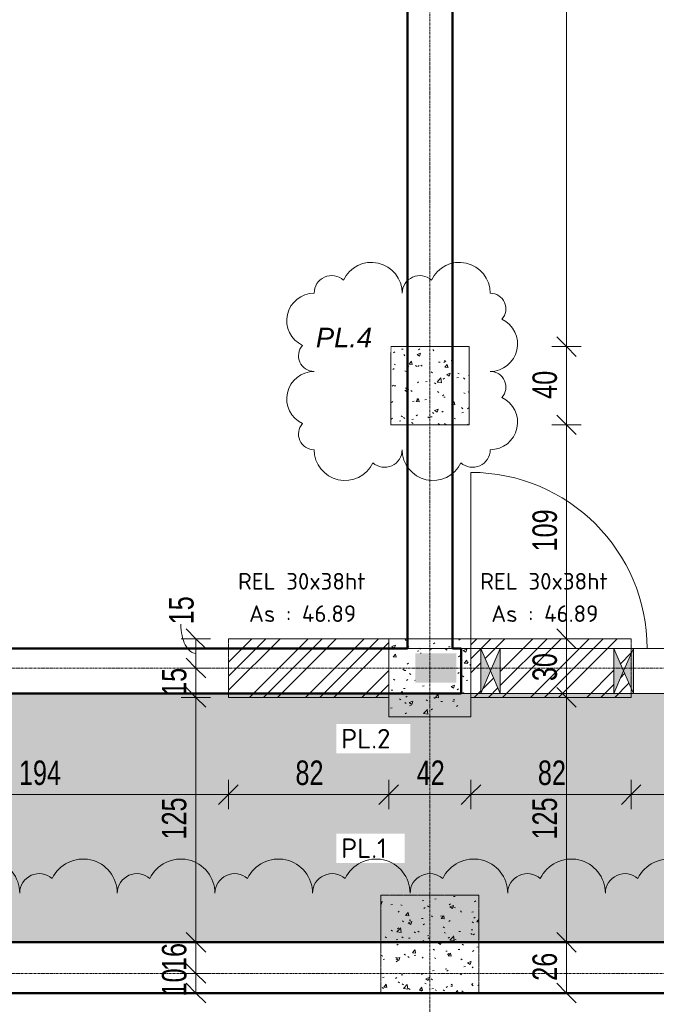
# Model space of a CAD drawing. Header units: millimetres. Extents: x 8507 to 110494, y 1100 to 66219.
# Tile 18 of 38: x 78950 to 82204, y 51716 to 56750. Entities that reach past the tile are written whole.
import ezdxf

# ---------------------------------------------------------------- set-up
doc = ezdxf.new("R2010")
doc.units = ezdxf.units.MM
doc.linetypes.add('Ligne de quadrillage', pattern=[22.225, 12.7, -3.175, 3.175, -3.175])
doc.linetypes.add('Tiret 1_16_', pattern=[3.175, 1.5875, -1.5875])
for name, color, linetype, lineweight in [('A-ANNO-DIMS', 211, 'Continuous', 9), ('A-ANNO-DIMS-50', 211, 'Continuous', 9), ('A-DETL-GENF', 92, 'Continuous', 5), ('A-DETL-MBND', 5, 'Continuous', 5), ('A-DOOR', 31, 'Continuous', 9), ('A-WALL', 113, 'Continuous', 9), ('G-ANNO-REVC', 71, 'Continuous', 9), ('G-ANNO-TEXT', 231, 'Continuous', 9), ('S-GRID', 1, 'Continuous', 9)]:
    doc.layers.add(name, color=color, linetype=linetype, lineweight=lineweight)
doc.styles.add('Arial Narrow_3', font='ARIALN.TTF', dxfattribs={"width": 0.9, "height": 125})
doc.styles.add('Arial_I_1', font='ariali.ttf', dxfattribs={"height": 100})
doc.styles.add('ISOCPEUR_B', font='txt', dxfattribs={"height": 100})
doc.styles.add('ISOCPEUR_B_1', font='txt', dxfattribs={"height": 85})
doc.dimstyles.new('AB6_1_50_-_GB', dxfattribs={"dimscale": 304.8, "dimtxt": 127.928872, "dimasz": 0.328084, "dimexe": 0.246063, "dimexo": 0.0625, "dimgap": 0.04101, "dimtad": 1, "dimdec": 0, "dimlfac": 0.1, "dimdsep": 46, "dimtxsty": 'Arial Narrow_3', "dimblk1": 'OBLIQUE', "dimblk2": 'OBLIQUE', "dimsah": 1, "dimcen": 0.09, "dimazin": 0, "dimtfac": 1, "dimtdec": 4, "dimtix": 1, "dimtmove": 0, "dimatfit": 3, "dimfxl": 0.246063, "dimfxlon": 1, "dimtvp": 1, "dimtolj": 1, "dimtzin": 0, "dimarcsym": 2})
doc.dimstyles.new('AB6_1_50_-_GB_2', dxfattribs={"dimscale": 304.8, "dimtxt": 127.928872, "dimasz": 0.328084, "dimexe": 0.246063, "dimexo": 0.0625, "dimgap": 0.04101, "dimtad": 1, "dimdec": 0, "dimlfac": 0.1, "dimdsep": 46, "dimtxsty": 'Arial Narrow_3', "dimblk1": 'OBLIQUE', "dimblk2": 'OBLIQUE', "dimsah": 1, "dimcen": 0.09, "dimazin": 0, "dimtfac": 1, "dimtdec": 4, "dimtix": 1, "dimtmove": 1, "dimatfit": 3, "dimfxl": 0.246063, "dimfxlon": 1, "dimtvp": 1, "dimtolj": 1, "dimtzin": 0, "dimarcsym": 2})
pattern_1 = [(45, (62504.66, -542.27), (-143.6841, 143.6841), []), (45, (62576.5, -542.27), (-143.6841, 143.6841), []), (45, (62648.34, -542.27), (-143.6841, 143.6841), [])]
pattern_2 = [(50, (62504.66, -542.27), (182.18467, -15.9391), [19.05, -209.55]), (355, (62504.66, -542.27), (-35.2424, 191.0566), [15.24, -167.64]), (100.451, (62519.84, -543.6), (146.9425, 175.1167), [16.19, -178.09]), (46.184, (62504.66, -491.47), (271.0789, -42.0433), [28.575, -314.325]), (96.636, (62527.25, -494.97), (237.4025, 247.4272), [24.285, -267.135]), (351.184, (62504.66, -491.47), (237.4046, 247.4251), [22.86, -251.46]), (21, (62530.06, -504.17), (151.61488, -102.2655), [19.05, -209.55]), (326, (62530.06, -504.17), (61.80236, 184.18774), [15.24, -167.64]), (71.451, (62542.7, -512.7), (213.41706, 81.92137), [16.19, -178.09]), (37.5, (62504.66, -542.27), (3.08832, 84.555076), [8.382, -157.226, 8.382, -161.798, -168.275]), (37.5, (62504.66, -542.27), (3.08832, 84.555076), [-335.788, 8.382, -159.893]), (7.5, (62504.66, -542.27), (66.81944, 100.18075), [8.382, -88.646, 8.382, -153.416, -64.135]), (7.5, (62504.66, -542.27), (66.81944, 100.18075), [-258.826, 8.382, -55.753]), (327.5, (62448.02, -542.27), (135.59049, -5.72891), [8.382, -55.118, 8.382, -189.738, -262.89]), (327.5, (62448.02, -542.27), (135.59049, -5.72891), [-261.62, 8.382, -254.508]), (317.5, (62422.62, -542.27), (148.12889, 25.42676), [8.382, -74.168, 8.382, -123.19, -186.69]), (317.5, (62422.62, -542.27), (148.12889, 25.42676), [-214.122, 8.382, -178.308])]

# ---------------------------------------------------------------- blocks, each defined once
blk = doc.blocks.new('Porte 1Vtl - MI-p83_m-3009844-R-1_IMPLANTATION variante')
at = {"layer": 'A-DOOR'}
blk.add_line((450, -115), (450, -1015), dxfattribs=at)
blk.add_arc((450, -115), 900, 180, 270, dxfattribs=at)
blk = doc.blocks.new('ECBIM_BIM_RESA VOILE CIRCULAIRE-24 - ECBIM_BIM_RESA VOILE CIRCULAIRE-24-3092218-R-1_IMPLANTATION variante')
at = {"layer": 'A-DETL-MBND'}
for points in [[(2441.9, 61638.6), (2491.9, 61753.6), (2441.9, 61868.6)], [(2541.9, 61638.6), (2541.9, 61868.6), (2491.9, 61753.6)]]:
    blk.add_hatch(color=256, dxfattribs=at).paths.add_polyline_path(points)
for p, q in [((2441.9, 61638.6), (2441.9, 61868.6)), ((2441.9, 61868.6), (2491.9, 61753.6)), ((2491.9, 61753.6), (2541.9, 61868.6)), ((2541.9, 61868.6), (2541.9, 61638.6)), ((2491.9, 61753.6), (2441.9, 61638.6)), ((2541.9, 61638.6), (2491.9, 61753.6))]:
    blk.add_line(p, q, dxfattribs=at)
blk = doc.blocks.new('DIMBLOCK92-R-1_IMPLANTATION variante')
at = {"layer": 'A-ANNO-DIMS-50'}
for p, q in [((78076.1, 52788.7), (78076.1, 52863.7)), ((80016.5, 52788.7), (80016.5, 52863.7)), ((78076.1, 52788.7), (80016.5, 52788.7)), ((78076.1, 52788.7), (78076.1, 52713.7)), ((80016.5, 52788.7), (80016.5, 52713.7))]:
    blk.add_line(p, q, dxfattribs=at)
at = {"layer": 'A-ANNO-DIMS-50', "lineweight": 18}
for p, q in [((78076.1, 52788.7), (78126.1, 52838.7)), ((80016.5, 52788.7), (80066.5, 52838.7)), ((78076.1, 52788.7), (78026.1, 52738.7)), ((80016.5, 52788.7), (79966.5, 52738.7))]:
    blk.add_line(p, q, dxfattribs=at)
at = {"layer": 'A-ANNO-DIMS-50', "color": 0, "insert": (78945.8, 52962.8), "char_height": 125, "width": 241.237, "attachment_point": 1, "line_spacing_factor": 0.974696, "style": 'Arial Narrow_3'}
blk.add_mtext('194', dxfattribs=at)
blk = doc.blocks.new('_Oblique')
at = {"color": 0, "linetype": 'ByBlock', "lineweight": -2}
blk.add_line((-0.5, -0.5), (0.5, 0.5), dxfattribs=at)
blk = doc.blocks.new('DIMBLOCK93-R-1_IMPLANTATION variante')
at = {"layer": 'A-ANNO-DIMS-50'}
for p, q in [((80016.5, 52788.7), (80016.5, 52863.7)), ((80836.1, 52788.7), (80836.1, 52863.7)), ((80016.5, 52788.7), (80836.1, 52788.7)), ((80016.5, 52788.7), (80016.5, 52713.7)), ((80836.1, 52788.7), (80836.1, 52713.7))]:
    blk.add_line(p, q, dxfattribs=at)
at = {"layer": 'A-ANNO-DIMS-50', "lineweight": 18}
for p, q in [((80016.5, 52788.7), (80066.5, 52838.7)), ((80836.1, 52788.7), (80886.1, 52838.7)), ((80016.5, 52788.7), (79966.5, 52738.7)), ((80836.1, 52788.7), (80786.1, 52738.7))]:
    blk.add_line(p, q, dxfattribs=at)
at = {"layer": 'A-ANNO-DIMS-50', "color": 0, "insert": (80359.3, 52962.8), "char_height": 125, "width": 160.825, "attachment_point": 1, "line_spacing_factor": 0.974696, "style": 'Arial Narrow_3'}
blk.add_mtext('82', dxfattribs=at)
blk = doc.blocks.new('DIMBLOCK94-R-1_IMPLANTATION variante')
at = {"layer": 'A-ANNO-DIMS-50'}
for p, q in [((80836.1, 52788.7), (80836.1, 52863.7)), ((81256.1, 52788.7), (81256.1, 52863.7)), ((80836.1, 52788.7), (81256.1, 52788.7)), ((80836.1, 52788.7), (80836.1, 52713.7)), ((81256.1, 52788.7), (81256.1, 52713.7))]:
    blk.add_line(p, q, dxfattribs=at)
at = {"layer": 'A-ANNO-DIMS-50', "lineweight": 18}
for p, q in [((80836.1, 52788.7), (80886.1, 52838.7)), ((81256.1, 52788.7), (81306.1, 52838.7)), ((80836.1, 52788.7), (80786.1, 52738.7)), ((81256.1, 52788.7), (81206.1, 52738.7))]:
    blk.add_line(p, q, dxfattribs=at)
at = {"layer": 'A-ANNO-DIMS-50', "color": 0, "insert": (80979.1, 52962.8), "char_height": 125, "width": 160.825, "attachment_point": 1, "line_spacing_factor": 0.974696, "style": 'Arial Narrow_3'}
blk.add_mtext('42', dxfattribs=at)
blk = doc.blocks.new('DIMBLOCK95-R-1_IMPLANTATION variante')
at = {"layer": 'A-ANNO-DIMS-50'}
for p, q in [((81256.1, 52788.7), (81256.1, 52863.7)), ((82075.1, 52788.7), (82075.1, 52863.7)), ((81256.1, 52788.7), (82075.1, 52788.7)), ((81256.1, 52788.7), (81256.1, 52713.7)), ((82075.1, 52788.7), (82075.1, 52713.7))]:
    blk.add_line(p, q, dxfattribs=at)
at = {"layer": 'A-ANNO-DIMS-50', "lineweight": 18}
for p, q in [((81256.1, 52788.7), (81306.1, 52838.7)), ((82075.1, 52788.7), (82125.1, 52838.7)), ((81256.1, 52788.7), (81206.1, 52738.7)), ((82075.1, 52788.7), (82025.1, 52738.7))]:
    blk.add_line(p, q, dxfattribs=at)
at = {"layer": 'A-ANNO-DIMS-50', "color": 0, "insert": (81598.6, 52962.8), "char_height": 125, "width": 160.825, "attachment_point": 1, "line_spacing_factor": 0.974696, "style": 'Arial Narrow_3'}
blk.add_mtext('82', dxfattribs=at)
blk = doc.blocks.new('DIMBLOCK96-R-1_IMPLANTATION variante')
at = {"layer": 'A-ANNO-DIMS-50'}
for p, q in [((82075.1, 52788.7), (82075.1, 52863.7)), ((84016.5, 52788.7), (84016.5, 52863.7)), ((82075.1, 52788.7), (84016.5, 52788.7)), ((82075.1, 52788.7), (82075.1, 52713.7)), ((84016.5, 52788.7), (84016.5, 52713.7))]:
    blk.add_line(p, q, dxfattribs=at)
at = {"layer": 'A-ANNO-DIMS-50', "lineweight": 18}
for p, q in [((82075.1, 52788.7), (82125.1, 52838.7)), ((84016.5, 52788.7), (84066.5, 52838.7)), ((82075.1, 52788.7), (82025.1, 52738.7)), ((84016.5, 52788.7), (83966.5, 52738.7))]:
    blk.add_line(p, q, dxfattribs=at)
at = {"layer": 'A-ANNO-DIMS-50', "color": 0, "insert": (82945.3, 52962.8), "char_height": 125, "width": 241.237, "attachment_point": 1, "line_spacing_factor": 0.974696, "style": 'Arial Narrow_3'}
blk.add_mtext('194', dxfattribs=at)
blk = doc.blocks.new('DIMBLOCK228-R-1_IMPLANTATION variante')
at = {"layer": 'A-ANNO-DIMS-50', "lineweight": 18}
for p, q in [((81744.9, 52033.7), (81694.9, 52083.7)), ((81744.9, 52033.7), (81794.9, 51983.7)), ((81744.9, 51773.7), (81694.9, 51823.7)), ((81744.9, 51773.7), (81794.9, 51723.7))]:
    blk.add_line(p, q, dxfattribs=at)
at = {"layer": 'A-ANNO-DIMS-50'}
for p, q in [((81744.9, 52033.7), (81669.9, 52033.7)), ((81744.9, 51773.7), (81744.9, 52033.7)), ((81744.9, 52033.7), (81819.9, 52033.7)), ((81744.9, 51773.7), (81669.9, 51773.7)), ((81744.9, 51773.7), (81819.9, 51773.7))]:
    blk.add_line(p, q, dxfattribs=at)
at = {"layer": 'A-ANNO-DIMS-50', "color": 0, "insert": (81570.8, 51836.7), "char_height": 125, "width": 160.825, "attachment_point": 1, "rotation": 90, "line_spacing_factor": 0.974696, "style": 'Arial Narrow_3'}
blk.add_mtext('26', dxfattribs=at)
blk = doc.blocks.new('DIMBLOCK229-R-1_IMPLANTATION variante')
at = {"layer": 'A-ANNO-DIMS-50', "lineweight": 18}
for p, q in [((81744.9, 53285.4), (81694.9, 53335.4)), ((81744.9, 53285.4), (81794.9, 53235.4)), ((81744.9, 52033.7), (81694.9, 52083.7)), ((81744.9, 52033.7), (81794.9, 51983.7))]:
    blk.add_line(p, q, dxfattribs=at)
at = {"layer": 'A-ANNO-DIMS-50'}
for p, q in [((81744.9, 53285.4), (81669.9, 53285.4)), ((81744.9, 52033.7), (81744.9, 53285.4)), ((81744.9, 53285.4), (81819.9, 53285.4)), ((81744.9, 52033.7), (81669.9, 52033.7)), ((81744.9, 52033.7), (81819.9, 52033.7))]:
    blk.add_line(p, q, dxfattribs=at)
at = {"layer": 'A-ANNO-DIMS-50', "color": 0, "insert": (81570.8, 52559), "char_height": 125, "width": 241.237, "attachment_point": 1, "rotation": 90, "line_spacing_factor": 0.974696, "style": 'Arial Narrow_3'}
blk.add_mtext('125', dxfattribs=at)
blk = doc.blocks.new('DIMBLOCK230-R-1_IMPLANTATION variante')
at = {"layer": 'A-ANNO-DIMS-50', "lineweight": 18}
for p, q in [((81744.9, 53585.4), (81694.9, 53635.4)), ((81744.9, 53585.4), (81794.9, 53535.4)), ((81744.9, 53285.4), (81694.9, 53335.4)), ((81744.9, 53285.4), (81794.9, 53235.4))]:
    blk.add_line(p, q, dxfattribs=at)
at = {"layer": 'A-ANNO-DIMS-50'}
for p, q in [((81744.9, 53585.4), (81669.9, 53585.4)), ((81744.9, 53285.4), (81744.9, 53585.4)), ((81744.9, 53585.4), (81819.9, 53585.4)), ((81744.9, 53285.4), (81669.9, 53285.4)), ((81744.9, 53285.4), (81819.9, 53285.4))]:
    blk.add_line(p, q, dxfattribs=at)
at = {"layer": 'A-ANNO-DIMS-50', "color": 0, "insert": (81570.8, 53368.4), "char_height": 125, "width": 160.825, "attachment_point": 1, "rotation": 90, "line_spacing_factor": 0.974696, "style": 'Arial Narrow_3'}
blk.add_mtext('30', dxfattribs=at)
blk = doc.blocks.new('DIMBLOCK231-R-1_IMPLANTATION variante')
at = {"layer": 'A-ANNO-DIMS-50', "lineweight": 18}
for p, q in [((81744.9, 54678.7), (81694.9, 54728.7)), ((81744.9, 54678.7), (81794.9, 54628.7)), ((81744.9, 53585.4), (81694.9, 53635.4)), ((81744.9, 53585.4), (81794.9, 53535.4))]:
    blk.add_line(p, q, dxfattribs=at)
at = {"layer": 'A-ANNO-DIMS-50'}
for p, q in [((81744.9, 54678.7), (81669.9, 54678.7)), ((81744.9, 53585.4), (81744.9, 54678.7)), ((81744.9, 54678.7), (81819.9, 54678.7)), ((81744.9, 53585.4), (81669.9, 53585.4)), ((81744.9, 53585.4), (81819.9, 53585.4))]:
    blk.add_line(p, q, dxfattribs=at)
at = {"layer": 'A-ANNO-DIMS-50', "color": 0, "insert": (81570.8, 54031.5), "char_height": 125, "width": 241.237, "attachment_point": 1, "rotation": 90, "line_spacing_factor": 0.974696, "style": 'Arial Narrow_3'}
blk.add_mtext('109', dxfattribs=at)
blk = doc.blocks.new('DIMBLOCK232-R-1_IMPLANTATION variante')
at = {"layer": 'A-ANNO-DIMS-50', "lineweight": 18}
for p, q in [((81744.9, 55078.7), (81694.9, 55128.7)), ((81744.9, 55078.7), (81794.9, 55028.7)), ((81744.9, 54678.7), (81694.9, 54728.7)), ((81744.9, 54678.7), (81794.9, 54628.7))]:
    blk.add_line(p, q, dxfattribs=at)
at = {"layer": 'A-ANNO-DIMS-50'}
for p, q in [((81744.9, 55078.7), (81669.9, 55078.7)), ((81744.9, 54678.7), (81744.9, 55078.7)), ((81744.9, 55078.7), (81819.9, 55078.7)), ((81744.9, 54678.7), (81669.9, 54678.7)), ((81744.9, 54678.7), (81819.9, 54678.7))]:
    blk.add_line(p, q, dxfattribs=at)
at = {"layer": 'A-ANNO-DIMS-50', "color": 0, "insert": (81570.8, 54811.7), "char_height": 125, "width": 160.825, "attachment_point": 1, "rotation": 90, "line_spacing_factor": 0.974696, "style": 'Arial Narrow_3'}
blk.add_mtext('40', dxfattribs=at)
blk = doc.blocks.new('DIMBLOCK233-R-1_IMPLANTATION variante')
at = {"layer": 'A-ANNO-DIMS-50', "lineweight": 18}
for p, q in [((81744.9, 60088.2), (81694.9, 60138.2)), ((81744.9, 60088.2), (81794.9, 60038.2)), ((81744.9, 55078.7), (81694.9, 55128.7)), ((81744.9, 55078.7), (81794.9, 55028.7))]:
    blk.add_line(p, q, dxfattribs=at)
at = {"layer": 'A-ANNO-DIMS-50'}
for p, q in [((81744.9, 60088.2), (81669.9, 60088.2)), ((81744.9, 55078.7), (81744.9, 60088.2)), ((81744.9, 60088.2), (81819.9, 60088.2)), ((81744.9, 55078.7), (81669.9, 55078.7)), ((81744.9, 55078.7), (81819.9, 55078.7))]:
    blk.add_line(p, q, dxfattribs=at)
at = {"layer": 'A-ANNO-DIMS-50', "color": 0, "insert": (81570.8, 57482.9), "char_height": 125, "width": 241.237, "attachment_point": 1, "rotation": 90, "line_spacing_factor": 0.974696, "style": 'Arial Narrow_3'}
blk.add_mtext('501', dxfattribs=at)
blk = doc.blocks.new('DIMBLOCK239-R-1_IMPLANTATION variante')
at = {"layer": 'A-ANNO-DIMS-50', "lineweight": 18}
for p, q in [((79850.5, 53585.4), (79800.5, 53635.4)), ((79850.5, 53585.4), (79900.5, 53535.4)), ((79850.5, 53435.4), (79800.5, 53485.4)), ((79850.5, 53435.4), (79900.5, 53385.4))]:
    blk.add_line(p, q, dxfattribs=at)
at = {"layer": 'A-ANNO-DIMS-50'}
for p, q in [((79850.5, 53585.4), (79775.5, 53585.4)), ((79850.5, 53585.4), (79850.5, 53435.4)), ((79850.5, 53585.4), (79925.5, 53585.4)), ((79850.5, 53435.4), (79775.5, 53435.4)), ((79850.5, 53435.4), (79925.5, 53435.4))]:
    blk.add_line(p, q, dxfattribs=at)
blk.add_ellipse((79850.5, 53659), major_axis=(0, 148.6), ratio=0.51752, start_param=1.570796, end_param=3.141593, dxfattribs=at)
at = {"layer": 'A-ANNO-DIMS-50', "color": 0, "insert": (79713.6, 53659), "char_height": 125, "width": 160.825, "attachment_point": 1, "rotation": 90, "line_spacing_factor": 0.974696, "style": 'Arial Narrow_3'}
blk.add_mtext('15', dxfattribs=at)
blk = doc.blocks.new('DIMBLOCK240-R-1_IMPLANTATION variante')
at = {"layer": 'A-ANNO-DIMS-50', "lineweight": 18}
for p, q in [((79850.5, 53435.4), (79800.5, 53485.4)), ((79850.5, 53435.4), (79900.5, 53385.4)), ((79850.5, 53285.4), (79800.5, 53335.4)), ((79850.5, 53285.4), (79900.5, 53235.4))]:
    blk.add_line(p, q, dxfattribs=at)
at = {"layer": 'A-ANNO-DIMS-50'}
for p, q in [((79850.5, 53435.4), (79775.5, 53435.4)), ((79850.5, 53435.4), (79850.5, 53285.4)), ((79850.5, 53435.4), (79925.5, 53435.4)), ((79850.5, 53285.4), (79775.5, 53285.4)), ((79850.5, 53285.4), (79925.5, 53285.4))]:
    blk.add_line(p, q, dxfattribs=at)
at = {"layer": 'A-ANNO-DIMS-50', "color": 0, "insert": (79676.5, 53293.4), "char_height": 125, "width": 160.825, "attachment_point": 1, "rotation": 90, "line_spacing_factor": 0.974696, "style": 'Arial Narrow_3'}
blk.add_mtext('15', dxfattribs=at)
blk = doc.blocks.new('DIMBLOCK241-R-1_IMPLANTATION variante')
at = {"layer": 'A-ANNO-DIMS-50', "lineweight": 18}
for p, q in [((79850.5, 53285.4), (79800.5, 53335.4)), ((79850.5, 53285.4), (79900.5, 53235.4)), ((79850.5, 52033.7), (79800.5, 52083.7)), ((79850.5, 52033.7), (79900.5, 51983.7))]:
    blk.add_line(p, q, dxfattribs=at)
at = {"layer": 'A-ANNO-DIMS-50'}
for p, q in [((79850.5, 53285.4), (79775.5, 53285.4)), ((79850.5, 53285.4), (79850.5, 52033.7)), ((79850.5, 53285.4), (79925.5, 53285.4)), ((79850.5, 52033.7), (79775.5, 52033.7)), ((79850.5, 52033.7), (79925.5, 52033.7))]:
    blk.add_line(p, q, dxfattribs=at)
at = {"layer": 'A-ANNO-DIMS-50', "color": 0, "insert": (79676.5, 52559), "char_height": 125, "width": 241.237, "attachment_point": 1, "rotation": 90, "line_spacing_factor": 0.974696, "style": 'Arial Narrow_3'}
blk.add_mtext('125', dxfattribs=at)
blk = doc.blocks.new('DIMBLOCK242-R-1_IMPLANTATION variante')
at = {"layer": 'A-ANNO-DIMS-50', "lineweight": 18}
for p, q in [((79850.5, 52033.7), (79800.5, 52083.7)), ((79850.5, 52033.7), (79900.5, 51983.7)), ((79850.5, 51873.7), (79800.5, 51923.7)), ((79850.5, 51873.7), (79900.5, 51823.7))]:
    blk.add_line(p, q, dxfattribs=at)
at = {"layer": 'A-ANNO-DIMS-50'}
for p, q in [((79850.5, 52033.7), (79775.5, 52033.7)), ((79850.5, 52033.7), (79850.5, 51873.7)), ((79850.5, 52033.7), (79925.5, 52033.7)), ((79850.5, 51873.7), (79775.5, 51873.7)), ((79850.5, 51873.7), (79925.5, 51873.7))]:
    blk.add_line(p, q, dxfattribs=at)
at = {"layer": 'A-ANNO-DIMS-50', "color": 0, "insert": (79676.5, 51886.7), "char_height": 125, "width": 160.825, "attachment_point": 1, "rotation": 90, "line_spacing_factor": 0.974696, "style": 'Arial Narrow_3'}
blk.add_mtext('16', dxfattribs=at)
blk = doc.blocks.new('DIMBLOCK243-R-1_IMPLANTATION variante')
at = {"layer": 'A-ANNO-DIMS-50', "lineweight": 18}
for p, q in [((79850.5, 51873.7), (79800.5, 51923.7)), ((79850.5, 51873.7), (79900.5, 51823.7)), ((79850.5, 51773.7), (79800.5, 51823.7)), ((79850.5, 51773.7), (79900.5, 51723.7))]:
    blk.add_line(p, q, dxfattribs=at)
at = {"layer": 'A-ANNO-DIMS-50'}
for p, q in [((79850.5, 51873.7), (79775.5, 51873.7)), ((79850.5, 51873.7), (79850.5, 51773.7)), ((79850.5, 51873.7), (79925.5, 51873.7)), ((79850.5, 51773.7), (79775.5, 51773.7)), ((79850.5, 51773.7), (79925.5, 51773.7))]:
    blk.add_line(p, q, dxfattribs=at)
at = {"layer": 'A-ANNO-DIMS-50', "color": 0, "insert": (79676.5, 51756.7), "char_height": 125, "width": 160.825, "attachment_point": 1, "rotation": 90, "line_spacing_factor": 0.974696, "style": 'Arial Narrow_3'}
blk.add_mtext('10', dxfattribs=at)
blk = doc.blocks.new('Family - ___-3289914-R-1_IMPLANTATION variante')
at = {"layer": 'G-ANNO-REVC'}
for centre, radius, start, end in [((17793.4, 54732.7), 157.5, 357.8864, 152.6776), ((18243.1, 54716.1), 157.5, 357.8864, 152.6776), ((17591.1, 54740.1), 90, 46.0761, 177.8864), ((18040.8, 54723.5), 90, 46.0761, 177.8864), ((17496, 54603.5), 140, 87.8864, 242.6776), ((18397.6, 54630.3), 80, 316.0761, 87.8864), ((18390.9, 54450.4), 140, 267.8864, 62.6776), ((17489.3, 54423.7), 80, 136.0761, 267.8864), ((17481.2, 54203.8), 140, 87.8864, 242.6776), ((18382.8, 54230.6), 80, 316.0761, 87.8864), ((18376.2, 54050.7), 140, 267.8864, 62.6776), ((17474.6, 54023.9), 80, 136.0761, 267.8864), ((17629, 53938.2), 157.5, 177.8864, 332.6776), ((17831.4, 53930.7), 90, 226.0761, 357.8864), ((18078.7, 53921.6), 157.5, 177.8864, 332.6776), ((18281.1, 53914.1), 90, 226.0761, 357.8864)]:
    blk.add_arc(centre, radius, start, end, dxfattribs=at)
blk = doc.blocks.new('Family - ___-3290714-R-1_IMPLANTATION variante')
at = {"layer": 'G-ANNO-REVC'}
for centre, radius, start, end in [((15709.3, 51740.5), 174.6, 357.8864, 152.6776), ((16207.9, 51722.1), 174.6, 357.8864, 152.6776), ((16706.6, 51703.7), 174.6, 357.8864, 152.6776), ((17205.2, 51685.3), 174.6, 357.8864, 152.6776), ((15983.5, 51730.4), 99.8, 46.0761, 177.8864), ((16482.2, 51712), 99.8, 46.0761, 177.8864), ((16980.8, 51693.5), 99.8, 46.0761, 177.8864), ((17703.8, 51666.9), 174.6, 357.8864, 152.6776), ((18202.4, 51648.5), 174.6, 357.8864, 152.6776), ((18701.1, 51630.1), 174.6, 357.8864, 152.6776), ((17479.4, 51675.1), 99.8, 46.0761, 177.8864), ((17978.1, 51656.7), 99.8, 46.0761, 177.8864), ((19199.7, 51611.7), 174.6, 357.8864, 152.6776), ((18476.7, 51638.3), 99.8, 46.0761, 177.8864), ((18975.3, 51619.9), 99.8, 46.0761, 177.8864)]:
    blk.add_arc(centre, radius, start, end, dxfattribs=at)

msp = doc.modelspace()

# ---------------------------------------------------------------- hatches: boundary and pattern name
at = {"layer": 'A-DETL-GENF'}
for points in [[(80971.5, 53360.4), (81031.5, 53360.4), (81031.5, 53510.4), (80971.5, 53510.4)], [(81031.5, 53360.4), (81181.5, 53360.4), (81181.5, 53510.4), (81031.5, 53510.4)]]:
    msp.add_hatch(color=8, dxfattribs=at).paths.add_polyline_path(points)
at = {"layer": 'A-DETL-MBND', "linetype": 'Tiret 1_16_'}
h = msp.add_hatch(dxfattribs=at)
h.set_pattern_fill('FP_14', style=0, pattern_type=2)
h.set_pattern_definition(pattern_2)
h.paths.add_polyline_path([(80846.5, 54678.7), (81246.5, 54678.7), (81246.5, 55078.7), (80846.5, 55078.7)])
h = msp.add_hatch(dxfattribs=at)
h.set_pattern_fill('FP_13', style=0, pattern_type=2)
h.set_pattern_definition(pattern_1)
h.paths.add_polyline_path([(80016.5, 53285.4), (80836.1, 53285.4), (80836.1, 53585.4), (80016.5, 53585.4)])
h = msp.add_hatch(dxfattribs=at)
h.set_pattern_fill('FP_14', style=0, pattern_type=2)
h.set_pattern_definition(pattern_2)
h.paths.add_polyline_path([(81256.1, 53185.4), (81256.1, 53585.4), (80836.1, 53585.4), (80836.1, 53185.4), (81181.5, 53185.4)])
h.paths.add_polyline_path([(80971.5, 53360.4), (80971.5, 53510.4), (81181.5, 53510.4), (81181.5, 53360.4), (81031.5, 53360.4)])
h = msp.add_hatch(dxfattribs=at)
h.set_pattern_fill('FP_13', style=0, pattern_type=2)
h.set_pattern_definition(pattern_1)
h.paths.add_polyline_path([(81356.5, 53285.4), (82075.1, 53285.4), (82075.1, 53331.7), (82036.5, 53420.4), (82075.1, 53509.1), (82075.1, 53585.4), (81255.5, 53585.4), (81255.5, 53285.4), (81306.5, 53285.4)])
h.paths.add_polyline_path([(81406.5, 53305.4), (81356.5, 53420.4), (81406.5, 53535.4)])
h.paths.add_polyline_path([(81306.5, 53305.4), (81306.5, 53535.4), (81356.5, 53420.4)])
h.paths.add_polyline_path([(81986.5, 53305.4), (81986.5, 53535.4), (82036.5, 53420.4)])
at = {"layer": 'A-DETL-MBND'}
h = msp.add_hatch(dxfattribs=at)
h.set_pattern_fill('FP_18', color=8, style=0, pattern_type=2)
h.set_pattern_definition([(0, (62504.66, -542.27), (0, 101.6), [3.353, -98.247]), (0, (62555.46, -491.47), (0, 101.6), [3.353, -98.247])])
h.paths.add_polyline_path([(93121.5, 52033.7), (93177.3, 52033.7), (93176.5, 53305.4), (61146.5, 53305.4), (61147.3, 52033.7), (92971.5, 52033.7), (92971.5, 52048.7), (93121.5, 52048.7)])
at = {"layer": 'A-DETL-MBND', "linetype": 'Tiret 1_16_'}
h = msp.add_hatch(dxfattribs=at)
h.set_pattern_fill('FP_14', style=0, pattern_type=2)
h.set_pattern_definition(pattern_2)
h.paths.add_polyline_path([(80796.5, 51773.7), (81296.5, 51773.7), (81296.5, 52273.7), (80796.5, 52273.7)])

# ---------------------------------------------------------------- linework, layer by layer
at = {"layer": 'A-DETL-MBND', "color": 7, "linetype": 'Tiret 1_16_'}
for p, q in [((80846.5, 54678.7), (80846.5, 55078.7)), ((80846.5, 55078.7), (81246.5, 55078.7)), ((81246.5, 55078.7), (80846.5, 55078.7)), ((80846.5, 55078.7), (80846.5, 54678.7)), ((81246.5, 55078.7), (81246.5, 54678.7)), ((81246.5, 54678.7), (81246.5, 55078.7)), ((81246.5, 54678.7), (80846.5, 54678.7)), ((80846.5, 54678.7), (81246.5, 54678.7)), ((80016.5, 53585.4), (81256.1, 53585.4)), ((81256.1, 53585.4), (80016.5, 53585.4)), ((80016.5, 53285.4), (80016.5, 53585.4)), ((80016.5, 53585.4), (80016.5, 53285.4)), ((80836.1, 53585.4), (80836.1, 53285.4)), ((80836.1, 53585.4), (80836.1, 53285.4)), ((80836.1, 53185.4), (80836.1, 53585.4)), ((80836.1, 53585.4), (80836.1, 53185.4)), ((81255.5, 53585.4), (82075.1, 53585.4)), ((82075.1, 53585.4), (81255.5, 53585.4)), ((81255.5, 53285.4), (81255.5, 53585.4)), ((81255.5, 53585.4), (81255.5, 53285.4)), ((81256.1, 53585.4), (81256.1, 53185.4)), ((81256.1, 53185.4), (81256.1, 53585.4)), ((82075.1, 53585.4), (82075.1, 53285.4)), ((82075.1, 53585.4), (82075.1, 53285.4)), ((80016.5, 53285.4), (80836.1, 53285.4)), ((80836.1, 53285.4), (80016.5, 53285.4)), ((81255.5, 53285.4), (82075.1, 53285.4)), ((82075.1, 53285.4), (81255.5, 53285.4)), ((81256.1, 53185.4), (80836.1, 53185.4)), ((80836.1, 53185.4), (81256.1, 53185.4)), ((80796.5, 51773.7), (80796.5, 52273.7)), ((80796.5, 52273.7), (81296.5, 52273.7)), ((81296.5, 52273.7), (80796.5, 52273.7)), ((80796.5, 52273.7), (80796.5, 51773.7)), ((81296.5, 52273.7), (81296.5, 51773.7)), ((81296.5, 51773.7), (81296.5, 52273.7)), ((81296.5, 51773.7), (80796.5, 51773.7)), ((80796.5, 51773.7), (81296.5, 51773.7))]:
    msp.add_line(p, q, dxfattribs=at)
at = {"layer": 'A-DETL-MBND'}
for p, q in [((81306.5, 53305.4), (81306.5, 53535.4)), ((81306.5, 53535.4), (81406.5, 53535.4)), ((81306.5, 53535.4), (81406.5, 53535.4)), ((81406.5, 53535.4), (81406.5, 53305.4)), ((81986.5, 53305.4), (81986.5, 53535.4)), ((81986.5, 53535.4), (82086.5, 53535.4)), ((81986.5, 53535.4), (82086.5, 53535.4)), ((82086.5, 53535.4), (82086.5, 53305.4)), ((61319.5, 53305.4), (93176.5, 53305.4)), ((88931.5, 53305.4), (72676.5, 53305.4)), ((81406.5, 53305.4), (81306.5, 53305.4)), ((81406.5, 53305.4), (81306.5, 53305.4)), ((82086.5, 53305.4), (81986.5, 53305.4)), ((82086.5, 53305.4), (81986.5, 53305.4))]:
    msp.add_line(p, q, dxfattribs=at)
at = {"layer": 'A-WALL', "lineweight": 50}
for p, q in [((80931.5, 53535.4), (80931.5, 57747)), ((81161.5, 57747), (81161.5, 53535.4)), ((78206.5, 53535.4), (80931.5, 53535.4)), ((81161.5, 53535.4), (81206.5, 53535.4)), ((81206.5, 53535.4), (81206.5, 53305.4)), ((81206.5, 53305.4), (78206.5, 53305.4)), ((61146.5, 52033.7), (92946.5, 52033.7)), ((93176.5, 51773.7), (57296.5, 51773.7))]:
    msp.add_line(p, q, dxfattribs=at)
at = {"layer": 'A-WALL'}
for p, q in [((72676.5, 53535.4), (89256.1, 53535.4)), ((86686.5, 53305.4), (65206.5, 53305.4))]:
    msp.add_line(p, q, dxfattribs=at)
at = {"layer": 'S-GRID', "linetype": 'Ligne de quadrillage'}
for p, q in [((81046.5, 48387.1), (81046.5, 65568.7)), ((47439, 53435.4), (99424.9, 53435.4)), ((47439, 51873.7), (99424.9, 51873.7))]:
    msp.add_line(p, q, dxfattribs=at)

# ---------------------------------------------------------------- block references
at = {"layer": 'A-DETL-MBND'}
for p in [(78864.6, -8333.2), (79544.6, -8333.2)]:
    msp.add_blockref('ECBIM_BIM_RESA VOILE CIRCULAIRE-24 - ECBIM_BIM_RESA VOILE CIRCULAIRE-24-3092218-R-1_IMPLANTATION variante', p, dxfattribs=at)
at = {"layer": 'A-DOOR', "rotation": 180}
msp.add_blockref('Porte 1Vtl - MI-p83_m-3009844-R-1_IMPLANTATION variante', (81706.5, 53420.4), dxfattribs=at)

# ---------------------------------------------------------------- texts
at = {"layer": 'G-ANNO-TEXT', "color": 7, "insert": (80463.7, 55175), "char_height": 100, "width": 356.751, "attachment_point": 1, "style": 'Arial_I_1', "bg_fill": 3, "box_fill_scale": 1.25, "bg_fill_color": 256, "bg_fill_true_color": 13158600, "bg_fill_transparency": 0}
msp.add_mtext('PL.4', dxfattribs=at)
at = {"layer": 'G-ANNO-TEXT', "color": 7, "char_height": 85, "attachment_point": 1, "style": 'ISOCPEUR_B_1'}
for s, insert, width in [('REL 30x38ht', (80065.7, 53921.5), 825.738), ('REL 30x38ht', (81303.8, 53921.5), 825.738), ('As : 46.89', (80121.9, 53756.1), 689.451), ('As : 46.89', (81360, 53756.1), 689.451)]:
    msp.add_mtext(s, dxfattribs=dict(at, insert=insert, width=width))

# ---------------------------------------------------------------- dimensions: what is measured, and where the dimension line sits
at = {"layer": 'A-ANNO-DIMS'}
for base, p1, p2, angle, override, picture, middle in [((81744.9, 60088.2), (81669.9, 55078.7), (81669.9, 60088.2), 90, {"dimpost": '<>', "dimfxl": 5009.442094}, 'DIMBLOCK233-R-1_IMPLANTATION variante', (81668.5, 57583.4)), ((81744.9, 55078.7), (81669.9, 54678.7), (81669.9, 55078.7), 90, {"dimpost": '<>', "dimfxl": 400}, 'DIMBLOCK232-R-1_IMPLANTATION variante', (81668.5, 54878.7)), ((81744.9, 54678.7), (81669.9, 53585.4), (81669.9, 54678.7), 90, {"dimpost": '<>', "dimfxl": 1093.331104}, 'DIMBLOCK231-R-1_IMPLANTATION variante', (81668.5, 54132.1)), ((81744.9, 53585.4), (81669.9, 53285.4), (81669.9, 53585.4), 90, {"dimpost": '<>', "dimfxl": 300}, 'DIMBLOCK230-R-1_IMPLANTATION variante', (81668.5, 53435.4)), ((79850.5, 53285.4), (79925.5, 53435.4), (79925.5, 53285.4), 90, {"dimpost": '<>', "dimfxl": 150}, 'DIMBLOCK240-R-1_IMPLANTATION variante', (79774.2, 53360.4)), ((79850.5, 52033.7), (79925.5, 53285.4), (79925.5, 52033.7), 90, {"dimpost": '<>', "dimfxl": 1251.668898}, 'DIMBLOCK241-R-1_IMPLANTATION variante', (79774.2, 52659.6)), ((81744.9, 53285.4), (81669.9, 52033.7), (81669.9, 53285.4), 90, {"dimpost": '<>', "dimfxl": 1251.668898}, 'DIMBLOCK229-R-1_IMPLANTATION variante', (81668.5, 52659.6)), ((80836.1, 52788.7), (80016.5, 52863.7), (80836.1, 52863.7), 0, {"dimpost": '<>', "dimfxl": 819.57704}, 'DIMBLOCK93-R-1_IMPLANTATION variante', (80426.3, 52865)), ((82075.1, 52788.7), (81256.1, 52863.7), (82075.1, 52863.7), 0, {"dimpost": '<>', "dimfxl": 818.989255}, 'DIMBLOCK95-R-1_IMPLANTATION variante', (81665.6, 52865)), ((79850.5, 51873.7), (79925.5, 52033.7), (79925.5, 51873.7), 90, {"dimpost": '<>', "dimfxl": 160}, 'DIMBLOCK242-R-1_IMPLANTATION variante', (79774.2, 51953.7)), ((81744.9, 52033.7), (81669.9, 51773.7), (81669.9, 52033.7), 90, {"dimpost": '<>', "dimfxl": 260}, 'DIMBLOCK228-R-1_IMPLANTATION variante', (81668.5, 51903.7)), ((79850.5, 51773.7), (79925.5, 51873.7), (79925.5, 51773.7), 90, {"dimpost": '<>', "dimfxl": 100}, 'DIMBLOCK243-R-1_IMPLANTATION variante', (79774.2, 51823.7))]:
    dim = msp.add_linear_dim(base=base, p1=p1, p2=p2, angle=angle, dimstyle='AB6_1_50_-_GB', override=override, dxfattribs=at)
    dim.commit()
    dim.dimension.update_dxf_attribs({"geometry": picture, "text_midpoint": middle})
dim = msp.add_linear_dim(base=(79850.5, 53435.4), p1=(79925.5, 53585.4), p2=(79925.5, 53435.4), angle=90, dimstyle='AB6_1_50_-_GB_2', override={"dimpost": '<>', "dimfxl": 150}, dxfattribs=at)
dim.commit()
dim.dimension.update_dxf_attribs({"geometry": 'DIMBLOCK239-R-1_IMPLANTATION variante', "text_midpoint": (79797, 53739.4), "dimtype": 160, "text_rotation": 90})
for base, p1, p2, override, picture, middle in [((80016.5, 52788.7), (78076.1, 52863.7), (80016.5, 52863.7), {"dimpost": '<>', "dimfxl": 1940.42296}, 'DIMBLOCK92-R-1_IMPLANTATION variante', (79046.3, 52865)), ((81256.1, 52788.7), (80836.1, 52863.7), (81256.1, 52863.7), {"dimpost": '<>', "dimfxl": 419.9998}, 'DIMBLOCK94-R-1_IMPLANTATION variante', (81046.1, 52864)), ((84016.5, 52788.7), (82075.1, 52863.7), (84016.5, 52863.7), {"dimpost": '<>', "dimfxl": 1941.433905}, 'DIMBLOCK96-R-1_IMPLANTATION variante', (83045.8, 52865))]:
    dim = msp.add_linear_dim(base=base, p1=p1, p2=p2, dimstyle='AB6_1_50_-_GB', override=override, dxfattribs=at)
    dim.commit()
    dim.dimension.update_dxf_attribs({"geometry": picture, "text_midpoint": middle})

# ---------------------------------------------------------------- next in the draw order: block references
at = {"layer": 'G-ANNO-REVC', "rotation": 2.113623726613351}
msp.add_blockref('Family - ___-3289914-R-1_IMPLANTATION variante', (64984.6, 0), dxfattribs=at)

# ---------------------------------------------------------------- next in the draw order: texts
at = {"layer": 'G-ANNO-TEXT', "color": 7, "char_height": 100, "attachment_point": 1, "style": 'ISOCPEUR_B', "bg_fill": 3, "box_fill_scale": 1.25, "bg_fill_color": 256, "bg_fill_true_color": 13158600, "bg_fill_transparency": 0}
for s, insert, width in [('PL.2', (80592.5, 53124.4), 328.692), ('PL.1', (80592.5, 52564.4), 300.633)]:
    msp.add_mtext(s, dxfattribs=dict(at, insert=insert, width=width))

# ---------------------------------------------------------------- next in the draw order: block references
at = {"layer": 'G-ANNO-REVC', "rotation": 2.113623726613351}
msp.add_blockref('Family - ___-3290714-R-1_IMPLANTATION variante', (64984.6, 0), dxfattribs=at)

doc.saveas('drawing.dxf')
